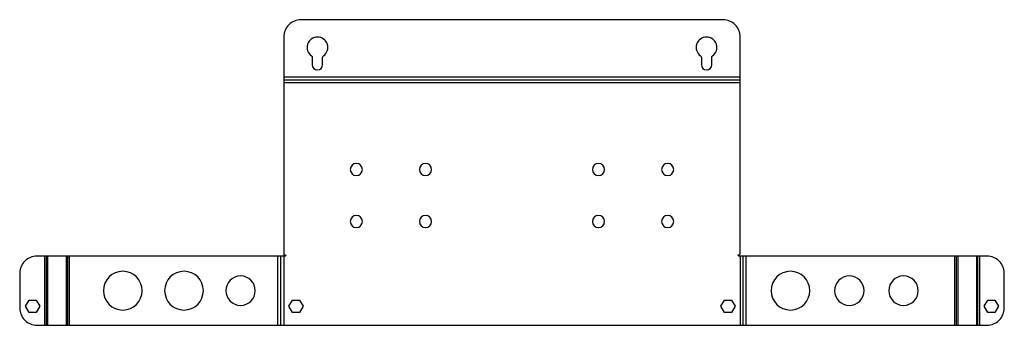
# Model space of a CAD drawing. Header units: millimetres. Extents: x -149 to 420, y 0 to 177.
import ezdxf

# ---------------------------------------------------------------- set-up
doc = ezdxf.new("R2010")
doc.units = ezdxf.units.MM

msp = doc.modelspace()

# ---------------------------------------------------------------- linework, layer by layer
at = {"layer": 'BEND'}
for p, q in [((3.45, 141.77), (267.45, 141.77)), ((-134, 40, 0), (-134, 0, 0)), ((-121.53, 40, 0), (-121.53, 0, 0)), ((1.77, 0, 0), (1.77, 40, 0)), ((269.12, 0, 0), (269.12, 40, 0)), ((392.43, 0, 0), (392.43, 40, 0)), ((404.9, 0, 0), (404.9, 40, 0))]:
    msp.add_line(p, q, dxfattribs=at)
at = {"layer": 'BEND_EXTENT'}
for p, q in [((3.45, 143.55), (267.45, 143.55)), ((267.45, 140), (3.45, 140)), ((-134.88, 40, 0), (-134.88, 0, 0)), ((-133.11, 40, 0), (-133.11, 0, 0)), ((-122.41, 40, 0), (-122.41, 0, 0)), ((-120.64, 40, 0), (-120.64, 0, 0)), ((0, 0, 0), (0, 40, 0)), ((3.55, 40), (3.55, 0)), ((267.35, 40), (267.35, 0)), ((270.9, 0, 0), (270.9, 40, 0)), ((391.54, 0, 0), (391.54, 40, 0)), ((393.31, 40, 0), (393.31, 0, 0)), ((404.01, 40, 0), (404.01, 0, 0)), ((405.78, 40, 0), (405.78, 0, 0))]:
    msp.add_line(p, q, dxfattribs=at)
at = {"layer": 'INTERIOR_PROFILES'}
for points in [[(25.95, 154.81, -0.245393), (26.38, 155.63, 3.186141), (19.52, 155.63, -0.245393), (19.95, 154.81), (19.95, 150.55, 1), (25.95, 150.55)], [(250.95, 154.81, -0.245393), (251.38, 155.63, 3.186141), (244.52, 155.63, -0.245393), (244.95, 154.81), (244.95, 150.55, 1), (250.95, 150.55)]]:
    msp.add_lwpolyline(points, format="xyb", close=True, dxfattribs=at)
for points in [[(-143.8, 14.6), (-139.64, 14.6), (-137.56, 11), (-139.64, 7.4), (-143.8, 7.4), (-145.88, 11)], [(12.63, 7.4), (8.47, 7.4), (6.39, 11), (8.47, 14.6), (12.63, 14.6), (14.71, 11)], [(262.43, 14.6), (264.51, 11), (262.43, 7.4), (258.27, 7.4), (256.19, 11), (258.27, 14.6)], [(410.54, 7.4), (408.46, 11), (410.54, 14.6), (414.7, 14.6), (416.78, 11), (414.7, 7.4)]]:
    msp.add_lwpolyline(points, close=True, dxfattribs=at)
at = {"layer": 'INTERIOR_PROFILES', "extrusion": (0, 0, -1)}
for centre, radius in [((-45.45, 90), 3.5), ((-85.45, 90), 3.5), ((-185.45, 90), 3.5), ((-225.45, 90), 3.5), ((-45.45, 60), 3.5), ((-85.45, 60), 3.5), ((-185.45, 60), 3.5), ((-225.45, 60), 3.5), ((89.6, 20), 11.2), ((54.2, 20), 11.2), ((21.5, 20), 8.5), ((-296.45, 20), 11.2), ((-330.5, 20), 8.5), ((-361.85, 20), 8.5)]:
    msp.add_circle(centre, radius, dxfattribs=at)
at = {"layer": 'OUTER_PROFILES'}
msp.add_lwpolyline([(267.35, 0), (270.9, 0), (391.54, 0), (393.31, 0), (404.01, 0), (405.78, 0), (410.12, 0, 0.414214), (420.12, 10), (420.12, 30, 0.414214), (410.12, 40), (405.78, 40), (404.01, 40), (393.31, 40), (391.54, 40), (270.9, 40), (267.35, 40), (266.6, 40, -0.946787), (266.56, 40.75, 0.382548), (267.45, 41.74), (267.45, 166.55, 0.414214), (257.45, 176.55), (13.45, 176.55, 0.414214), (3.45, 166.55), (3.45, 40.75), (4.3, 40.75, -1), (4.3, 40), (3.55, 40), (0, 40), (-120.64, 40), (-122.41, 40), (-133.11, 40), (-134.88, 40), (-139.22, 40, 0.414214), (-149.22, 30), (-149.22, 10, 0.414214), (-139.22, 0), (-134.88, 0), (-133.11, 0), (-122.41, 0), (-120.64, 0), (0, 0), (3.55, 0)], format="xyb", close=True, dxfattribs=at)

doc.saveas('drawing.dxf')
